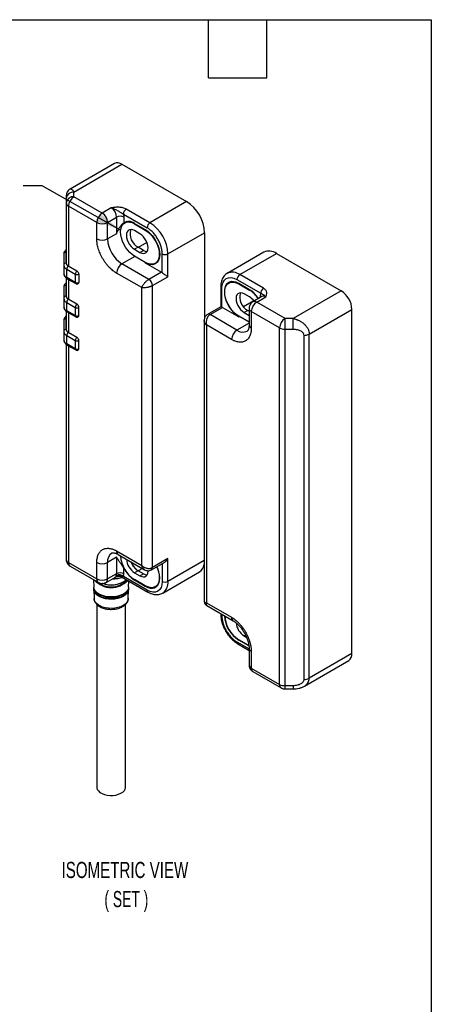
# Model space of a CAD drawing. Header units: millimetres. Extents: x 10 to 410, y 10 to 314.
# Tile 4 of 4: x 329 to 410, y 120 to 314. Entities that reach past the tile are written whole.
import ezdxf

# ---------------------------------------------------------------- set-up
doc = ezdxf.new("R2010")
doc.units = ezdxf.units.MM
doc.header["$LTSCALE"] = 1.5
doc.layers.add('TEXT', color=140, linetype='Continuous', lineweight=25)
doc.styles.add('SLDTEXTSTYLE0', font='TXT', dxfattribs={"width": 0.7})
doc.styles.add('SLDTEXTSTYLE2', font='TXT', dxfattribs={"width": 0.642857})
doc.dimstyles.new('SLDDIMSTYLE0', dxfattribs={"dimtxt": 0.18, "dimasz": 4.953, "dimexe": 0, "dimexo": 0.0625, "dimgap": 0, "dimtad": 0, "dimtih": 1, "dimtoh": 1, "dimdec": 0, "dimrnd": 1e-09, "dimzin": 0, "dimdsep": 46, "dimtxsty": 'Standard', "dimsah": 1, "dimcen": 0.09, "dimadec": 0, "dimazin": 0, "dimtfac": 4.953, "dimtdec": 0, "dimtofl": 0, "dimtmove": 0, "dimatfit": 3, "dimfxl": 0, "dimfrac": 2, "dimtolj": 1, "dimtzin": 0, "dimarcsym": 0})

msp = doc.modelspace()

# ---------------------------------------------------------------- linework, layer by layer
for p, q in [((347.207, 285.994), (338.496, 280.965)), ((339.246, 280.384), (348.706, 285.845)), ((348.706, 285.845), (361.434, 278.498)), ((339.246, 279.468), (339.246, 280.384)), ((344.817, 276.252), (339.246, 279.468)), ((337.746, 279.159), (337.746, 278.244)), ((337.746, 278.244), (337.746, 266.404)), ((338.186, 277.631), (338.186, 265.792)), ((343.757, 274.415), (338.186, 277.631)), ((346.585, 277.273), (344.817, 276.252)), ((361.434, 278.498), (354.222, 274.334)), ((345.878, 274.415), (347.646, 275.436)), ((347.646, 275.436), (347.646, 272.17)), ((348.989, 276.048), (353.656, 273.354)), ((349.06, 275.436), (349.06, 274.33)), ((354.222, 274.334), (349.555, 277.028)), ((343.757, 271.149), (343.757, 274.415)), ((345.878, 271.149), (345.878, 274.415)), ((349.676, 274.579), (349.231, 274.323)), ((349.444, 274.525), (349.282, 274.352)), ((351.181, 274.211), (353.303, 272.987)), ((351.181, 274.13), (351.252, 274.17)), ((351.181, 274.13), (353.303, 272.905)), ((347.646, 272.17), (345.878, 271.149)), ((352.242, 272.17), (351.181, 272.782)), ((353.372, 272.945), (353.303, 272.905)), ((357.757, 268.21), (364.97, 272.374)), ((364.97, 272.374), (364.97, 255.582)), ((351.888, 269.516), (351.181, 269.108)), ((352.949, 268.904), (351.888, 269.516)), ((353.614, 270.471), (351.924, 269.496)), ((337.244, 268.134), (337.244, 265.997)), ((337.744, 266.405), (337.744, 268.543)), ((351.252, 267.72), (348.706, 266.25)), ((351.181, 269.108), (352.242, 268.495)), ((353.303, 266.536), (351.181, 267.76)), ((352.242, 268.495), (352.949, 268.904)), ((356.626, 264.519), (356.626, 268.21)), ((357.757, 263.719), (357.757, 268.21)), ((376.612, 268.54), (369.4, 264.376)), ((371.899, 264.129), (379.112, 268.292)), ((379.112, 268.292), (391.84, 260.945)), ((337.244, 265.997), (337.244, 264.364)), ((339.868, 264.821), (338.184, 265.793)), ((338.186, 265.792), (339.868, 264.821)), ((354.01, 263.189), (348.706, 266.25)), ((353.303, 266.454), (353.374, 266.496)), ((353.303, 266.454), (356.485, 264.617)), ((355.252, 266.343), (355.697, 266.599)), ((355.303, 266.372), (355.535, 266.426)), ((337.83, 265.18), (339.514, 264.208)), ((337.83, 263.547), (337.83, 265.18)), ((339.514, 264.208), (339.514, 262.575)), ((340.221, 264.208), (340.221, 262.575)), ((352.595, 261.556), (347.646, 264.413)), ((356.485, 264.617), (354.01, 263.189)), ((354.717, 261.964), (357.757, 263.719)), ((369.4, 264.376), (369.435, 264.396)), ((376.566, 261.435), (371.899, 264.129)), ((337.744, 259.873), (337.744, 262.01)), ((337.746, 263.453), (337.746, 259.872)), ((339.514, 262.575), (337.83, 263.547)), ((337.934, 263.318), (339.618, 262.346)), ((338.186, 263.173), (338.186, 259.259)), ((354.717, 206.439), (354.717, 261.964)), ((368.13, 261.76), (368.13, 257.787)), ((370.182, 262.741), (369.738, 262.485)), ((369.95, 262.688), (369.788, 262.514)), ((371.334, 263.149), (376.001, 260.455)), ((373.809, 261.149), (371.687, 262.373)), ((371.687, 262.292), (371.758, 262.332)), ((371.687, 262.292), (373.809, 261.067)), ((337.244, 261.602), (337.244, 259.464)), ((352.595, 206.847), (352.595, 261.556)), ((368.364, 257.743), (368.364, 261.434)), ((373.809, 259.72), (372.748, 260.332)), ((373.879, 261.107), (373.809, 261.067)), ((375.93, 259.924), (375.93, 259.615)), ((391.84, 260.945), (382.38, 255.484)), ((337.244, 259.464), (337.244, 257.831)), ((337.83, 258.648), (339.514, 257.676)), ((337.83, 257.015), (337.83, 258.648)), ((339.868, 258.288), (338.184, 259.26)), ((338.186, 259.259), (339.868, 258.288)), ((374.659, 258.944), (372.649, 257.784)), ((376.241, 259.794), (374.473, 258.774)), ((375.223, 258.7), (376.991, 259.72)), ((380.794, 255.484), (375.223, 258.7)), ((337.746, 256.921), (337.746, 253.339)), ((339.514, 256.043), (337.83, 257.015)), ((337.934, 256.786), (339.618, 255.814)), ((338.186, 256.641), (338.186, 252.727)), ((339.514, 257.676), (339.514, 256.043)), ((340.221, 256.043), (340.221, 257.676)), ((368.139, 257.805), (365.531, 256.299)), ((366.031, 256.249), (368.505, 257.678)), ((371.334, 253.188), (366.031, 256.249)), ((368.505, 257.678), (371.687, 255.841)), ((373.455, 257.066), (372.748, 256.658)), ((372.748, 256.658), (373.723, 256.095)), ((373.723, 256.911), (373.455, 257.066)), ((373.723, 257.475), (373.723, 254.209)), ((379.733, 253.646), (374.162, 256.862)), ((374.162, 256.862), (374.162, 253.596)), ((385.562, 252.422), (393.961, 257.271)), ((393.961, 189.498), (393.961, 257.271)), ((337.244, 255.07), (337.244, 252.932)), ((337.744, 253.34), (337.744, 255.478)), ((364.884, 255.109), (364.884, 199.823)), ((365.323, 254.208), (365.323, 199.5)), ((370.273, 251.35), (365.323, 254.208)), ((373.723, 254.567), (371.334, 253.188)), ((373.723, 254.747), (371.687, 255.923)), ((371.758, 255.882), (371.687, 255.841)), ((382.38, 255.484), (380.794, 255.484)), ((380.794, 253.393), (380.794, 255.484)), ((382.38, 253.393), (382.38, 255.484)), ((337.244, 252.932), (337.244, 251.299)), ((337.83, 252.116), (339.514, 251.144)), ((337.83, 250.483), (337.83, 252.116)), ((339.868, 251.756), (338.184, 252.728)), ((338.186, 252.727), (339.868, 251.756)), ((379.733, 183.424), (379.733, 253.646)), ((380.794, 253.393), (382.38, 253.393)), ((380.794, 183.17), (380.794, 253.393)), ((384.501, 252.168), (384.501, 184.395)), ((385.562, 184.649), (385.562, 252.422)), ((337.746, 250.388), (337.746, 208.021)), ((339.514, 249.51), (337.83, 250.483)), ((337.934, 250.254), (339.618, 249.282)), ((339.514, 251.144), (339.514, 249.51)), ((340.221, 249.51), (340.221, 251.144)), ((338.186, 250.108), (338.186, 207.409)), ((347.646, 209.705), (352.595, 206.847)), ((347.646, 208.479), (345.878, 207.459)), ((347.646, 208.479), (347.646, 205.213)), ((347.956, 209.018), (353.156, 206.016)), ((354.51, 205.981), (357.119, 207.487)), ((357.757, 208.194), (354.717, 206.439)), ((357.757, 203.703), (357.757, 208.194)), ((364.884, 207.818), (357.757, 203.703)), ((338.186, 207.409), (343.757, 204.193)), ((338.496, 206.722), (344.067, 203.506)), ((343.757, 204.193), (343.757, 207.459)), ((345.878, 204.193), (345.878, 207.459)), ((349.06, 205.213), (349.06, 206.319)), ((351.888, 205.826), (351.181, 205.418)), ((352.949, 205.214), (351.888, 205.826)), ((352.723, 206.267), (351.924, 205.805)), ((356.626, 207.203), (356.626, 203.703)), ((356.722, 201.414), (363.934, 205.578)), ((343.127, 204.049), (343.165, 202.596)), ((345.567, 203.506), (347.406, 204.568)), ((347.646, 205.213), (345.878, 204.193)), ((347.402, 204.565), (347.737, 204.697)), ((348.058, 204.731), (347.71, 204.686)), ((347.741, 204.696), (348.057, 204.733)), ((348.057, 204.733), (348.307, 204.746)), ((348.601, 204.636), (353.822, 201.622)), ((353.656, 201.988), (348.989, 204.683)), ((350.005, 202.596), (350.037, 203.807)), ((351.181, 205.418), (352.242, 204.805)), ((353.303, 202.846), (351.181, 204.07)), ((351.181, 203.989), (351.252, 204.029)), ((351.181, 203.989), (353.303, 202.764)), ((352.242, 204.805), (352.949, 205.214)), ((343.205, 202.272), (343.177, 202.135)), ((343.177, 202.135), (343.225, 200.316)), ((344.864, 203.329), (344.814, 203.345)), ((349.945, 200.316), (349.993, 202.135)), ((349.976, 202.365), (349.993, 202.134)), ((353.303, 202.764), (353.374, 202.805)), ((355.252, 202.653), (355.697, 202.909)), ((355.303, 202.682), (355.535, 202.736)), ((343.225, 200.316), (343.225, 200.355)), ((356.722, 201.414), (356.687, 201.394)), ((343.735, 199.194), (343.735, 163.201)), ((349.435, 163.201), (349.435, 199.194)), ((365.323, 199.5), (370.273, 196.642)), ((365.384, 198.957), (370.584, 195.955)), ((368.13, 197.372), (368.13, 197.254)), ((368.364, 197.237), (368.364, 196.927)), ((373.681, 191.082), (371.687, 192.232)), ((371.758, 192.192), (371.687, 192.151)), ((373.691, 190.994), (371.687, 192.151)), ((373.032, 193.131), (372.748, 192.967)), ((372.748, 192.967), (373.235, 192.686)), ((371.334, 191.783), (373.723, 190.404)), ((371.5, 191.417), (373.723, 190.133)), ((373.723, 190.518), (373.723, 187.252)), ((374.162, 189.906), (374.162, 186.64)), ((384.63, 183.096), (393.34, 188.124)), ((393.961, 189.498), (385.562, 184.649)), ((374.162, 186.64), (379.733, 183.424)), ((374.473, 185.953), (380.044, 182.737)), ((382.38, 183.17), (380.794, 183.17)), ((380.794, 182.536), (380.794, 183.17)), ((380.794, 182.536), (382.38, 182.536)), ((382.38, 183.17), (382.38, 182.536))]:
    msp.add_line(p, q)
at = {"flags": 128}
for points in [[(351.181, 267.76), (350.702, 268.085), (350.238, 268.497), (349.802, 268.983), (349.409, 269.529), (349.069, 270.118), (348.793, 270.731), (348.59, 271.352), (348.465, 271.96), (348.424, 272.537), (348.465, 273.066), (348.59, 273.53), (348.793, 273.916), (349.069, 274.212), (349.409, 274.408), (349.802, 274.499), (350.238, 274.482), (350.702, 274.358), (351.181, 274.13)], [(351.181, 272.782), (350.827, 272.941), (350.491, 272.999), (350.189, 272.954), (349.937, 272.809), (349.748, 272.57), (349.63, 272.249), (349.59, 271.863), (349.63, 271.432), (349.748, 270.975), (349.937, 270.518), (350.189, 270.081), (350.491, 269.688), (350.827, 269.358), (351.181, 269.108)], [(352.242, 268.495), (352.596, 268.337), (352.932, 268.279), (353.234, 268.324), (353.486, 268.469), (353.675, 268.708), (353.793, 269.028), (353.833, 269.414), (353.793, 269.846), (353.675, 270.302), (353.486, 270.76), (353.234, 271.196), (352.932, 271.589), (352.596, 271.919), (352.242, 272.17)], [(353.303, 272.987), (353.794, 272.653), (354.27, 272.231), (354.717, 271.733), (355.121, 271.173), (355.469, 270.569), (355.752, 269.939), (355.96, 269.303), (356.088, 268.68), (356.131, 268.088), (356.088, 267.545), (355.96, 267.069), (355.752, 266.673), (355.469, 266.37), (355.121, 266.169), (354.717, 266.075), (354.27, 266.093), (353.794, 266.22), (353.303, 266.454)], [(353.303, 272.905), (353.781, 272.58), (354.246, 272.168), (354.681, 271.682), (355.075, 271.137), (355.415, 270.548), (355.691, 269.934), (355.894, 269.314), (356.018, 268.706), (356.06, 268.128), (356.018, 267.6), (355.894, 267.135), (355.691, 266.749), (355.415, 266.454), (355.075, 266.258), (354.681, 266.167), (354.246, 266.183), (353.781, 266.308), (353.303, 266.536)], [(371.687, 262.373), (371.196, 262.607), (370.72, 262.735), (370.273, 262.752), (369.869, 262.659), (369.521, 262.457), (369.238, 262.154), (369.03, 261.759), (368.902, 261.282), (368.859, 260.74), (368.902, 260.148), (369.03, 259.524), (369.238, 258.888), (369.521, 258.258), (369.869, 257.655), (370.273, 257.095), (370.72, 256.596), (371.196, 256.174), (371.687, 255.841)], [(371.687, 255.923), (371.208, 256.247), (370.744, 256.659), (370.309, 257.145), (369.915, 257.691), (369.575, 258.28), (369.299, 258.894), (369.096, 259.514), (368.972, 260.122), (368.93, 260.699), (368.972, 261.228), (369.096, 261.692), (369.299, 262.078), (369.575, 262.374), (369.915, 262.57), (370.309, 262.661), (370.744, 262.644), (371.208, 262.52), (371.687, 262.292)], [(372.748, 260.332), (372.394, 260.49), (372.058, 260.549), (371.756, 260.504), (371.504, 260.358), (371.315, 260.119), (371.197, 259.799), (371.157, 259.413), (371.197, 258.981), (371.315, 258.525), (371.504, 258.067), (371.756, 257.631), (372.058, 257.238), (372.394, 256.908), (372.748, 256.658)], [(376.145, 259.739), (376.054, 259.837), (375.93, 259.924)], [(352.242, 204.805), (352.596, 204.647), (352.932, 204.589), (353.234, 204.633), (353.486, 204.779), (353.675, 205.018), (353.793, 205.338), (353.833, 205.724), (353.831, 205.814)], [(353.303, 202.764), (353.794, 202.53), (354.27, 202.403), (354.717, 202.385), (355.121, 202.479), (355.469, 202.68), (355.752, 202.983), (355.96, 203.379), (356.088, 203.855), (356.131, 204.397), (356.088, 204.989), (355.96, 205.613), (355.752, 206.249), (355.599, 206.61)], [(355.549, 206.581), (355.691, 206.244), (355.894, 205.623), (356.018, 205.015), (356.06, 204.438), (356.018, 203.909), (355.894, 203.445), (355.691, 203.059), (355.415, 202.764), (355.075, 202.567), (354.681, 202.476), (354.246, 202.493), (353.781, 202.618), (353.303, 202.846)], [(350.005, 202.596), (349.998, 202.498), (349.9, 202.138), (349.688, 201.795), (349.37, 201.48), (348.958, 201.204), (348.465, 200.977), (347.908, 200.805), (347.306, 200.696), (346.679, 200.652), (346.049, 200.676), (345.437, 200.766), (344.865, 200.92), (344.351, 201.131), (343.913, 201.394), (343.566, 201.698), (343.322, 202.034), (343.189, 202.39), (343.165, 202.596)], [(343.177, 202.135), (343.184, 202.292), (343.194, 202.365)], [(349.993, 202.134), (349.986, 202.037), (349.888, 201.678), (349.677, 201.336), (349.36, 201.022), (348.95, 200.747), (348.458, 200.521), (347.903, 200.35), (347.303, 200.241), (346.679, 200.198), (346.051, 200.221), (345.441, 200.311), (344.871, 200.464), (344.359, 200.675), (343.922, 200.936), (343.577, 201.24), (343.334, 201.574), (343.201, 201.929), (343.177, 202.135)], [(349.928, 202.199), (349.922, 202.117), (349.825, 201.766), (349.618, 201.43), (349.308, 201.122), (348.905, 200.852), (348.423, 200.63), (347.878, 200.463), (347.289, 200.356), (346.677, 200.313), (346.061, 200.336), (345.463, 200.424), (344.903, 200.574), (344.401, 200.781), (343.973, 201.038), (343.634, 201.335), (343.395, 201.664), (343.265, 202.012), (343.242, 202.209)], [(349.945, 200.316), (349.939, 200.219), (349.841, 199.866), (349.633, 199.529), (349.321, 199.219), (348.916, 198.948), (348.432, 198.725), (347.885, 198.556), (347.293, 198.449), (346.677, 198.406), (346.058, 198.429), (345.458, 198.518), (344.895, 198.668), (344.39, 198.876), (343.96, 199.134), (343.619, 199.433), (343.379, 199.763), (343.249, 200.113), (343.225, 200.316)], [(343.735, 163.201), (343.743, 163.077), (343.845, 162.749), (344.059, 162.44), (344.376, 162.162), (344.784, 161.926), (345.266, 161.743), (345.801, 161.62), (346.369, 161.561), (346.945, 161.569), (347.507, 161.645), (348.031, 161.784), (348.496, 161.981), (348.882, 162.228), (349.175, 162.515), (349.361, 162.83), (349.434, 163.16), (349.435, 163.201)]]:
    msp.add_lwpolyline(points, dxfattribs=at)
for centre, radius, start, end in [((347.828, 284.619), 1.509, 54.38242, 114.30712), ((339.121, 279.006), 1.384, 84.81742, 173.64866), ((339.121, 278.091), 1.384, 84.81742, 173.64866), ((340.488, 277.527), 2.305, 122.60548, 177.39452), ((338.497, 278.319), 0.754, 185.6948, 245.62534), ((345.343, 275.331), 2.305, 2.60548, 57.39452), ((357.349, 272.056), 7.628, 2.38686, 57.61314), ((346.059, 274.31), 2.305, 122.60548, 177.39452), ((343.575, 274.31), 2.305, 2.60548, 57.39452), ((348.353, 274.071), 1.537, 62.60967, 117.39033), ((350.217, 275.992), 1.229, 122.60548, 177.39452), ((344.817, 276.462), 2.306, 242.60967, 297.39033), ((350.03, 272.657), 1.934, 53.47291, 120.11565), ((354.884, 273.298), 1.229, 122.60548, 177.39452), ((350.136, 267.892), 7.628, 2.38686, 57.61314), ((353.267, 272.11), 2.938, 162.39611, 242.0063), ((344.817, 273.196), 2.306, 242.60967, 297.39033), ((351.993, 271.414), 6.121, 182.4764, 237.5236), ((337.703, 268.083), 0.461, 84.81742, 173.64866), ((353.689, 270.056), 1.369, 237.29625, 268.94183), ((357.192, 269.302), 1.23, 242.60967, 297.39033), ((377.65, 266.274), 2.492, 54.08226, 114.60729), ((337.703, 265.946), 0.461, 84.81742, 173.64866), ((338.245, 266.097), 1.006, 185.6948, 245.62534), ((338.497, 266.479), 0.754, 185.6948, 245.62534), ((338.598, 265.145), 0.768, 122.60548, 177.39452), ((349.949, 264.308), 2.305, 122.60548, 177.39452), ((338.245, 264.463), 1.006, 185.6948, 245.62534), ((340.282, 264.173), 0.768, 122.60548, 177.39452), ((339.868, 264.891), 0.769, 242.60967, 297.39033), ((339.453, 264.173), 0.768, 2.60548, 57.39452), ((355.938, 263.679), 1.086, 50.6955, 59.78765), ((370.425, 262.025), 2.57, 54.96853, 112.65619), ((372.562, 263.093), 1.229, 122.60548, 177.39452), ((337.703, 261.551), 0.461, 84.81742, 173.64866), ((338.075, 263.52), 0.246, 173.70115, 234.98667), ((339.759, 262.548), 0.246, 173.69586, 235.04455), ((339.868, 263.257), 0.769, 242.60967, 297.39033), ((339.983, 262.545), 0.24, 304.00161, 7.26132), ((339.983, 262.545), 0.24, 304.05635, 7.25583), ((353.182, 261.894), 1.537, 2.60548, 57.39452), ((368.53, 261.8), 0.402, 185.71362, 245.6237), ((337.703, 259.413), 0.461, 84.81742, 173.64866), ((338.497, 259.946), 0.754, 185.6948, 245.62534), ((374.834, 259.66), 2.938, 162.39611, 242.0063), ((370.806, 256.325), 5.682, 32.89863, 58.10065), ((370.961, 256.446), 5.428, 32.74851, 58.35809), ((377.229, 260.399), 1.229, 122.60548, 177.39452), ((376.551, 259.107), 0.754, 54.38242, 114.30712), ((389.356, 257.061), 4.61, 2.60548, 57.39452), ((338.245, 259.564), 1.006, 185.6948, 245.62534), ((338.598, 258.613), 0.768, 122.60548, 177.39452), ((340.282, 257.641), 0.768, 122.60548, 177.39452), ((339.453, 257.641), 0.768, 2.60548, 57.39452), ((372.212, 257.112), 3.057, 35.79281, 58.5236), ((376.465, 256.758), 2.305, 122.60548, 177.39452), ((374.783, 258.086), 0.755, 54.38566, 114.26999), ((338.245, 257.931), 1.006, 185.6948, 245.62534), ((338.075, 256.988), 0.246, 173.70115, 234.98667), ((339.759, 256.016), 0.246, 173.69586, 235.04455), ((339.868, 258.358), 0.769, 242.60967, 297.39033), ((339.868, 256.725), 0.769, 242.60967, 297.39033), ((339.983, 256.012), 0.24, 304.00161, 7.26132), ((339.983, 256.012), 0.24, 304.05635, 7.25583), ((365.74, 255.868), 0.479, 52.74251, 115.99727), ((368.1, 256.983), 0.804, 59.71234, 70.82295), ((374.474, 257.55), 0.755, 185.78978, 245.61706), ((337.703, 255.019), 0.461, 84.81742, 173.64866), ((374.474, 254.283), 0.754, 185.6948, 245.62534), ((382.036, 253.542), 2.305, 122.60548, 177.39452), ((337.703, 252.881), 0.461, 84.81742, 173.64866), ((338.245, 253.032), 1.006, 185.6948, 245.62534), ((338.497, 253.414), 0.754, 185.6948, 245.62534), ((338.598, 252.081), 0.768, 122.60548, 177.39452), ((372.576, 251.246), 2.305, 122.60548, 177.39452), ((372.505, 254.82), 2.009, 234.34106, 294.34848), ((380.751, 255.557), 2.164, 241.95976, 271.1441), ((384.544, 254.332), 2.164, 268.8559, 298.04024), ((338.245, 251.399), 1.006, 185.6948, 245.62534), ((338.075, 250.456), 0.246, 173.70115, 234.98667), ((340.282, 251.109), 0.768, 122.60548, 177.39452), ((339.868, 251.826), 0.769, 242.60967, 297.39033), ((339.453, 251.109), 0.768, 2.60548, 57.39452), ((339.759, 249.483), 0.246, 173.69586, 235.04455), ((339.868, 250.193), 0.769, 242.60967, 297.39033), ((339.983, 249.48), 0.24, 304.00161, 7.26132), ((339.983, 249.48), 0.24, 304.05635, 7.25583), ((348.359, 209.614), 0.719, 172.74417, 235.94365), ((338.497, 208.096), 0.754, 185.6948, 245.62534), ((347.825, 207.682), 1.959, 124.87921, 186.52372), ((354.405, 209.121), 5.992, 183.57145, 237.45158), ((353.036, 208.33), 3.453, 184.25903, 237.51497), ((353.815, 208.777), 3.559, 199.85772, 237.21993), ((353.737, 208.723), 3.436, 200.04848, 237.45929), ((338.899, 207.318), 0.719, 172.74417, 235.94365), ((344.817, 209.506), 2.306, 242.60967, 297.39033), ((354.309, 208.966), 5.879, 206.76354, 237.85822), ((354.227, 206.385), 0.493, 305.01664, 6.29854), ((362.79, 207.365), 2.122, 302.63564, 350.71615), ((346.589, 206.967), 4.459, 222.69833, 316.88168), ((346.564, 207.109), 4.475, 227.49462, 315.46108), ((344.491, 204.112), 0.739, 173.69138, 235.09351), ((344.817, 206.24), 2.306, 242.60967, 297.39033), ((346.557, 207.92), 4.923, 248.7217, 306.51575), ((346.575, 207.924), 4.901, 250.33214, 308.01787), ((345.143, 204.112), 0.739, 304.97602, 6.30226), ((346.63, 212.797), 8.563, 271.35808, 284.73942), ((347.144, 205.019), 0.522, 297.72524, 323.51993), ((348.125, 203.834), 1.04, 46.82403, 122.66485), ((346.519, 205.201), 1.127, 344.21461, 0.60821), ((348.139, 203.762), 1.253, 47.27234, 115.30937), ((348.353, 203.849), 1.537, 62.60967, 117.39033), ((353.689, 206.365), 1.369, 237.29625, 268.94183), ((357.192, 204.795), 1.23, 242.60967, 297.39033), ((355.319, 203.428), 2.454, 304.86125, 6.45093), ((354.057, 201.949), 0.403, 174.40617, 233.99781), ((346.585, 205.277), 4.701, 232.12433, 307.87567), ((368.53, 197.294), 0.402, 185.6948, 245.62534), ((374.993, 197.33), 6.145, 183.54412, 237.45332), ((374.911, 197.283), 5.992, 183.57145, 237.45158), ((370.985, 196.551), 0.718, 172.69961, 236.38906), ((374.612, 195.888), 3.465, 185.70051, 237.45263), ((371.714, 191.735), 0.384, 172.74417, 235.94365), ((374.439, 190.569), 0.718, 183.76596, 247.29006), ((392.491, 189.335), 1.479, 305.01333, 6.29885), ((374.474, 187.327), 0.754, 185.6948, 245.62534), ((374.876, 186.549), 0.719, 172.74417, 235.94365), ((384.544, 186.559), 2.164, 268.8559, 298.04024), ((380.468, 183.343), 0.739, 173.69138, 235.09351), ((380.751, 185.334), 2.164, 241.95976, 271.1441)]:
    msp.add_arc(centre, radius, start, end)
for points, knots in [([(338.496, 280.965), (338.39, 280.893), (338.173, 280.745), (337.934, 280.424), (337.775, 280.057), (337.756, 279.795), (337.746, 279.666)], [0, 0, 0, 0, 0.2456751, 0.5000112, 0.7543415, 1, 1, 1, 1]), ([(337.746, 279.666), (337.746, 279.666), (337.746, 279.621), (337.746, 279.448), (337.746, 279.319), (337.746, 279.159)], [0, 0, 0, 0, 0.5, 0.5, 1, 1, 1, 1]), ([(338.496, 280.965), (338.52, 280.976), (338.57, 280.999), (338.655, 280.996), (338.751, 280.964), (338.871, 280.883), (339.035, 280.718), (339.168, 280.507), (339.246, 280.384)], [0, 0, 0, 0, 0.11644363, 0.24083362, 0.37314737, 0.51344908, 0.71589548, 1, 1, 1, 1]), ([(349.555, 277.028), (349.369, 277.135), (349.145, 277.22), (348.782, 277.309), (348.658, 277.332), (348.402, 277.367), (348.27, 277.378), (347.88, 277.395), (347.619, 277.386), (347.098, 277.341), (346.841, 277.307), (346.585, 277.273)], [0, 0, 0, 0, 0.25, 0.25, 0.375, 0.375, 0.5, 0.5, 0.75, 0.75, 1, 1, 1, 1]), ([(346.585, 277.273), (346.734, 277.237), (346.884, 277.188), (347.168, 277.074), (347.304, 277.01), (347.556, 276.883), (347.673, 276.82), (347.889, 276.701), (347.99, 276.646), (348.275, 276.489), (348.444, 276.398), (348.746, 276.223), (348.879, 276.137), (348.989, 276.048)], [0, 0, 0, 0, 0.125, 0.125, 0.25, 0.25, 0.375, 0.375, 0.5, 0.5, 0.75, 0.75, 1, 1, 1, 1]), ([(348.989, 276.048), (348.998, 276.006), (349.016, 275.921), (349.035, 275.796), (349.05, 275.673), (349.058, 275.553), (349.059, 275.475), (349.06, 275.436)], [0, 0, 0, 0, 0.2006485, 0.4003246, 0.5996754, 0.7993515, 1, 1, 1, 1]), ([(347.646, 272.17), (347.686, 272.286), (347.731, 272.403), (347.825, 272.628), (347.875, 272.738), (348.033, 273.058), (348.149, 273.261), (348.4, 273.64), (348.533, 273.814), (348.802, 274.115), (348.939, 274.242), (349.06, 274.33)], [0, 0, 0, 0, 0.125, 0.125, 0.25, 0.25, 0.5, 0.5, 0.75, 0.75, 1, 1, 1, 1]), ([(356.626, 268.21), (356.625, 268.265), (356.624, 268.374), (356.614, 268.541), (356.598, 268.71), (356.575, 268.882), (356.546, 269.057), (356.51, 269.233), (356.467, 269.412), (356.4, 269.661), (356.298, 269.98), (356.145, 270.37), (355.965, 270.758), (355.76, 271.139), (355.532, 271.508), (355.286, 271.858), (355.025, 272.185), (354.757, 272.48), (354.486, 272.744), (354.214, 272.977), (353.937, 273.184), (353.75, 273.297), (353.656, 273.354)], [0, 0, 0, 0, 0.0302326, 0.0602664, 0.0901677, 0.1200038, 0.1498424, 0.1797512, 0.2097973, 0.2400471, 0.3043193, 0.3686713, 0.4343111, 0.5000324, 0.5656722, 0.6313935, 0.6956657, 0.7600177, 0.8202685, 0.8799891, 0.9397197, 1, 1, 1, 1]), ([(347.646, 264.413), (347.598, 264.441), (347.503, 264.497), (347.361, 264.588), (347.22, 264.685), (347.078, 264.787), (346.861, 264.955), (346.569, 265.202), (346.207, 265.554), (345.854, 265.944), (345.396, 266.516), (344.876, 267.305), (344.454, 268.149), (344.187, 268.831), (344.026, 269.332), (343.902, 269.822), (343.826, 270.238), (343.783, 270.587), (343.761, 270.873), (343.758, 271.057), (343.757, 271.149)], [0, 0, 0, 0, 0.0233344, 0.0466269, 0.0699085, 0.0932108, 0.1165649, 0.1782981, 0.240092, 0.3043994, 0.3687677, 0.5000056, 0.6312435, 0.6955509, 0.7599192, 0.8216524, 0.8834464, 0.9223081, 0.961111, 1, 1, 1, 1]), ([(337.746, 269.049), (337.695, 269.009), (337.565, 268.91), (337.406, 268.709), (337.287, 268.451), (337.232, 268.249), (337.247, 268.144), (337.248, 268.135)], [0, 0, 0, 0, 0.173875, 0.4356644, 0.7012658, 0.9750154, 1, 1, 1, 1]), ([(337.248, 264.361), (337.255, 264.266), (337.269, 264.068), (337.403, 263.79), (337.608, 263.549), (337.793, 263.393), (337.917, 263.332), (337.938, 263.322)], [0, 0, 0, 0, 0.2221706, 0.4612219, 0.7079383, 0.9507412, 1, 1, 1, 1]), ([(356.626, 264.519), (356.721, 264.442), (356.832, 264.361), (357.052, 264.205), (357.16, 264.131), (357.36, 263.994), (357.453, 263.931), (357.619, 263.817), (357.694, 263.764), (357.757, 263.719)], [0, 0, 0, 0, 0.25, 0.25, 0.5, 0.5, 0.75, 0.75, 1, 1, 1, 1]), ([(369.45, 264.394), (369.41, 264.375), (369.226, 264.289), (368.955, 264.054), (368.65, 263.7), (368.418, 263.284), (368.249, 262.817), (368.156, 262.305), (368.119, 261.948), (368.13, 261.76), (368.13, 261.76)], [0, 0, 0, 0, 0.0452911, 0.2058853, 0.3588513, 0.5157626, 0.6763291, 0.8385139, 0.9998736, 1, 1, 1, 1]), ([(337.746, 262.516), (337.695, 262.477), (337.565, 262.377), (337.406, 262.177), (337.287, 261.919), (337.232, 261.717), (337.247, 261.612), (337.248, 261.603)], [0, 0, 0, 0, 0.17387503, 0.43566445, 0.70126584, 0.97501544, 1, 1, 1, 1]), ([(339.619, 262.348), (339.671, 262.324), (339.778, 262.274), (339.959, 262.275), (340.065, 262.323), (340.117, 262.346)], [0, 0, 0, 0, 0.3309197, 0.6731035, 1, 1, 1, 1]), ([(352.595, 261.556), (352.606, 261.584), (352.626, 261.639), (352.663, 261.723), (352.701, 261.8), (352.739, 261.871), (352.776, 261.934), (352.849, 262.054), (352.968, 262.229), (353.145, 262.448), (353.323, 262.641), (353.498, 262.811), (353.674, 262.96), (353.846, 263.089), (353.956, 263.156), (354.01, 263.189)], [0, 0, 0, 0, 0.0545294, 0.1043212, 0.1493751, 0.189691, 0.2252691, 0.2561098, 0.3890267, 0.5084539, 0.6123699, 0.7132806, 0.8113793, 0.9068764, 1, 1, 1, 1]), ([(354.717, 261.964), (354.69, 261.949), (354.636, 261.918), (354.547, 261.874), (354.452, 261.831), (354.351, 261.789), (354.245, 261.749), (354.134, 261.712), (354.019, 261.677), (353.901, 261.645), (353.779, 261.616), (353.6, 261.578), (353.354, 261.54), (353.111, 261.523), (352.915, 261.522), (352.755, 261.53), (352.652, 261.546), (352.595, 261.556)], [0, 0, 0, 0, 0.0463011, 0.0931673, 0.1406289, 0.188715, 0.2374534, 0.2868711, 0.3369937, 0.3878459, 0.4394514, 0.4918328, 0.6156242, 0.7542845, 0.8180002, 0.8999089, 1, 1, 1, 1]), ([(376.001, 260.455), (375.992, 260.423), (375.974, 260.358), (375.955, 260.256), (375.94, 260.15), (375.932, 260.039), (375.931, 259.962), (375.93, 259.924)], [0, 0, 0, 0, 0.2006485, 0.4003246, 0.5996754, 0.7993515, 1, 1, 1, 1]), ([(376.001, 260.455), (376.11, 260.417), (376.201, 260.373), (376.349, 260.289), (376.405, 260.25), (376.49, 260.193), (376.518, 260.174), (376.583, 260.13), (376.62, 260.105), (376.706, 260.037), (376.756, 259.993), (376.868, 259.878), (376.929, 259.806), (376.991, 259.72)], [0, 0, 0, 0, 0.25, 0.25, 0.5, 0.5, 0.625, 0.625, 0.75, 0.75, 0.875, 0.875, 1, 1, 1, 1]), ([(376.277, 259.823), (376.277, 259.824), (376.282, 259.833), (376.266, 259.807), (376.247, 259.8), (376.241, 259.797)], [0, 0, 0, 0, 0.0375054, 0.7027071, 1, 1, 1, 1]), ([(376.991, 259.72), (377.05, 259.868), (377.109, 260.016), (377.186, 260.317), (377.203, 260.467), (377.173, 260.693), (377.153, 260.769), (377.094, 260.917), (377.054, 260.989), (376.9, 261.198), (376.752, 261.327), (376.566, 261.435)], [0, 0, 0, 0, 0.25, 0.25, 0.5, 0.5, 0.625, 0.625, 0.75, 0.75, 1, 1, 1, 1]), ([(374.476, 258.77), (374.455, 258.759), (374.34, 258.703), (374.155, 258.54), (373.936, 258.276), (373.787, 257.946), (373.716, 257.668), (373.73, 257.509), (373.733, 257.474)], [0, 0, 0, 0, 0.0435055, 0.2444543, 0.4641359, 0.6954628, 0.9345011, 1, 1, 1, 1]), ([(337.746, 255.984), (337.695, 255.944), (337.565, 255.845), (337.406, 255.644), (337.287, 255.387), (337.232, 255.185), (337.247, 255.079), (337.248, 255.071)], [0, 0, 0, 0, 0.173875, 0.4356644, 0.7012658, 0.9750154, 1, 1, 1, 1]), ([(337.248, 257.829), (337.255, 257.734), (337.269, 257.536), (337.403, 257.258), (337.608, 257.017), (337.793, 256.86), (337.917, 256.8), (337.938, 256.79)], [0, 0, 0, 0, 0.2221706, 0.4612219, 0.7079383, 0.9507412, 1, 1, 1, 1]), ([(365.531, 256.299), (365.435, 256.232), (365.237, 256.095), (365.03, 255.794), (364.904, 255.452), (364.891, 255.222), (364.884, 255.109)], [0, 0, 0, 0, 0.2432468, 0.50161, 0.7555011, 1, 1, 1, 1]), ([(366.031, 256.249), (366.004, 256.233), (365.952, 256.201), (365.875, 256.142), (365.801, 256.076), (365.729, 256.001), (365.66, 255.918), (365.595, 255.828), (365.534, 255.73), (365.478, 255.626), (365.427, 255.515), (365.364, 255.348), (365.3, 255.11), (365.267, 254.854), (365.265, 254.628), (365.278, 254.426), (365.307, 254.285), (365.323, 254.208)], [0, 0, 0, 0, 0.0463009, 0.0931667, 0.1406276, 0.1887127, 0.2374499, 0.286866, 0.3369869, 0.3878371, 0.4394403, 0.4918191, 0.6111948, 0.7440952, 0.8104641, 0.8957696, 1, 1, 1, 1]), ([(368.364, 257.743), (368.313, 257.76), (368.212, 257.793), (368.144, 257.81), (368.145, 257.799), (368.146, 257.795)], [0, 0, 0, 0, 0.4012404, 0.7999646, 1, 1, 1, 1]), ([(339.619, 255.816), (339.671, 255.792), (339.778, 255.742), (339.959, 255.743), (340.065, 255.79), (340.117, 255.814)], [0, 0, 0, 0, 0.3309197, 0.6731035, 1, 1, 1, 1]), ([(365.323, 254.208), (365.296, 254.236), (365.243, 254.288), (365.175, 254.368), (365.119, 254.442), (365.073, 254.51), (365.037, 254.57), (364.986, 254.665), (364.933, 254.795), (364.891, 254.957), (364.886, 255.06), (364.884, 255.109)], [0, 0, 0, 0, 0.1029266, 0.1969111, 0.281953, 0.358052, 0.4252083, 0.4834226, 0.668596, 0.8407597, 1, 1, 1, 1]), ([(373.72, 254.211), (373.721, 254.187), (373.726, 254.044), (373.704, 253.819), (373.657, 253.548), (373.588, 253.333), (373.51, 253.173), (373.431, 253.066), (373.379, 253.015), (373.343, 252.998), (373.331, 252.993)], [0, 0, 0, 0, 0.0272812, 0.1659456, 0.3048804, 0.4453955, 0.5898897, 0.7439869, 0.9200596, 1, 1, 1, 1]), ([(382.38, 255.484), (382.444, 255.47), (382.569, 255.445), (382.749, 255.397), (382.915, 255.346), (383.068, 255.293), (383.208, 255.24), (383.334, 255.187), (383.447, 255.137), (383.729, 255.001), (384.143, 254.754), (384.651, 254.336), (385.057, 253.874), (385.306, 253.457), (385.44, 253.128), (385.51, 252.889), (385.554, 252.653), (385.559, 252.498), (385.562, 252.422)], [0, 0, 0, 0, 0.0408027, 0.0789552, 0.1144575, 0.1473097, 0.1775121, 0.2050649, 0.2299685, 0.2522235, 0.3931794, 0.517803, 0.6491698, 0.772143, 0.8300365, 0.8872322, 0.9438466, 1, 1, 1, 1]), ([(374.162, 253.596), (374.162, 253.542), (374.161, 253.433), (374.153, 253.273), (374.14, 253.117), (374.122, 252.965), (374.085, 252.734), (374.017, 252.437), (373.893, 252.09), (373.732, 251.775), (373.465, 251.401), (373.043, 251.044), (372.523, 250.857), (372.065, 250.812), (371.712, 250.831), (371.35, 250.897), (371.027, 250.995), (370.747, 251.108), (370.51, 251.218), (370.352, 251.306), (370.273, 251.35)], [0, 0, 0, 0, 0.0233344, 0.0466269, 0.0699085, 0.0932108, 0.1165649, 0.1782981, 0.240092, 0.3043994, 0.3687677, 0.5000056, 0.6312435, 0.6955509, 0.7599192, 0.8216524, 0.8834464, 0.9223081, 0.961111, 1, 1, 1, 1]), ([(382.38, 253.393), (382.657, 253.393), (382.935, 253.361), (383.448, 253.238), (383.683, 253.147), (384.076, 252.921), (384.233, 252.785), (384.446, 252.489), (384.501, 252.328), (384.501, 252.168)], [0, 0, 0, 0, 0.25, 0.25, 0.5, 0.5, 0.75, 0.75, 1, 1, 1, 1]), ([(337.248, 251.296), (337.255, 251.201), (337.269, 251.004), (337.403, 250.725), (337.608, 250.484), (337.793, 250.328), (337.917, 250.267), (337.938, 250.257)], [0, 0, 0, 0, 0.2221706, 0.4612219, 0.7079383, 0.9507412, 1, 1, 1, 1]), ([(339.619, 249.284), (339.671, 249.259), (339.778, 249.209), (339.959, 249.21), (340.065, 249.258), (340.117, 249.282)], [0, 0, 0, 0, 0.3309197, 0.6731035, 1, 1, 1, 1]), ([(343.757, 207.459), (343.757, 207.513), (343.758, 207.622), (343.766, 207.782), (343.779, 207.938), (343.797, 208.09), (343.834, 208.321), (343.902, 208.618), (344.026, 208.965), (344.187, 209.28), (344.454, 209.654), (344.876, 210.011), (345.396, 210.198), (345.854, 210.243), (346.207, 210.225), (346.569, 210.158), (346.891, 210.06), (347.172, 209.947), (347.408, 209.837), (347.567, 209.749), (347.646, 209.705)], [0, 0, 0, 0, 0.0233344, 0.0466269, 0.0699085, 0.0932108, 0.1165649, 0.1782981, 0.240092, 0.3043994, 0.3687677, 0.5000056, 0.6312435, 0.6955509, 0.7599192, 0.8216524, 0.8834464, 0.9223081, 0.961111, 1, 1, 1, 1]), ([(337.751, 208.018), (337.75, 207.997), (337.741, 207.87), (337.789, 207.629), (337.909, 207.308), (338.121, 207.013), (338.326, 206.813), (338.469, 206.745), (338.5, 206.731)], [0, 0, 0, 0, 0.04182682, 0.24332533, 0.46360881, 0.69557142, 0.93526835, 1, 1, 1, 1]), ([(346.709, 209.287), (346.728, 209.299), (346.77, 209.324), (346.877, 209.347), (347.048, 209.349), (347.274, 209.313), (347.55, 209.221), (347.784, 209.121), (347.927, 209.032), (347.958, 209.013)], [0, 0, 0, 0, 0.1551244, 0.3343657, 0.4952147, 0.650858, 0.8048155, 0.9583536, 1, 1, 1, 1]), ([(349.06, 206.319), (348.938, 206.549), (348.804, 206.76), (348.534, 207.165), (348.402, 207.352), (348.153, 207.706), (348.035, 207.874), (347.822, 208.19), (347.727, 208.339), (347.646, 208.479)], [0, 0, 0, 0, 0.25, 0.25, 0.5, 0.5, 0.75, 0.75, 1, 1, 1, 1]), ([(357.113, 207.497), (357.18, 207.537), (357.384, 207.657), (357.595, 207.92), (357.722, 208.129), (357.756, 208.192), (357.757, 208.194)], [0, 0, 0, 0, 0.2569357, 0.7808083, 0.9936372, 1, 1, 1, 1]), ([(352.595, 206.847), (352.626, 206.819), (352.683, 206.766), (352.774, 206.695), (352.86, 206.634), (352.94, 206.582), (353.013, 206.54), (353.154, 206.465), (353.365, 206.376), (353.644, 206.301), (353.899, 206.269), (354.134, 206.268), (354.351, 206.298), (354.549, 206.353), (354.661, 206.411), (354.717, 206.439)], [0, 0, 0, 0, 0.0545294, 0.1043212, 0.1493751, 0.189691, 0.2252691, 0.2561098, 0.3890267, 0.5084539, 0.6123699, 0.7132806, 0.8113793, 0.9068764, 1, 1, 1, 1]), ([(353.156, 206.016), (353.131, 206.032), (353.081, 206.063), (353.008, 206.121), (352.935, 206.19), (352.865, 206.271), (352.782, 206.387), (352.678, 206.571), (352.626, 206.746), (352.595, 206.847)], [0, 0, 0, 0, 0.09403097, 0.19272773, 0.29611219, 0.40420338, 0.51701789, 0.71834671, 1, 1, 1, 1]), ([(353.156, 206.016), (353.257, 205.966), (353.464, 205.862), (353.823, 205.801), (354.187, 205.829), (354.404, 205.931), (354.51, 205.981)], [0, 0, 0, 0, 0.2444925, 0.4983778, 0.7567405, 1, 1, 1, 1]), ([(346.872, 204.231), (347.026, 204.235), (347.283, 204.242), (347.702, 204.287), (348.134, 204.352), (348.528, 204.431), (348.749, 204.495), (348.813, 204.514)], [0, 0, 0, 0, 0.2303, 0.3831295, 0.6355377, 0.8958811, 1, 1, 1, 1]), ([(347.564, 204.709), (347.564, 204.717), (347.566, 204.733), (347.571, 204.765), (347.579, 204.803), (347.589, 204.845), (347.599, 204.878), (347.603, 204.895)], [0, 0, 0, 0, 0.2167997, 0.4235734, 0.6218471, 0.8133501, 1, 1, 1, 1]), ([(348.057, 204.733), (348.032, 204.734), (347.976, 204.736), (347.895, 204.732), (347.81, 204.723), (347.734, 204.709), (347.68, 204.698), (347.645, 204.691), (347.613, 204.686), (347.582, 204.685), (347.57, 204.701), (347.564, 204.709)], [0, 0, 0, 0, 0.0962352, 0.2105585, 0.3443221, 0.4992687, 0.6246228, 0.6941808, 0.7498843, 0.8863836, 1, 1, 1, 1]), ([(348.387, 204.73), (348.384, 204.729), (348.308, 204.718), (348.192, 204.721), (348.103, 204.728), (348.058, 204.731)], [0, 0, 0, 0, 0.0187629, 0.5082157, 1, 1, 1, 1]), ([(348.307, 204.75), (348.316, 204.748), (348.334, 204.745), (348.404, 204.726), (348.495, 204.693), (348.562, 204.657), (348.597, 204.638)], [0, 0, 0, 0, 0.2439571, 0.4807466, 0.7299294, 1, 1, 1, 1]), ([(348.836, 204.592), (348.775, 204.593), (348.685, 204.594), (348.621, 204.626), (348.601, 204.637)], [0, 0, 0, 0, 0.6762064, 1, 1, 1, 1]), ([(348.989, 204.683), (348.981, 204.673), (348.963, 204.653), (348.934, 204.631), (348.904, 204.612), (348.871, 204.599), (348.848, 204.594), (348.836, 204.592)], [0, 0, 0, 0, 0.1763354, 0.363576, 0.5627312, 0.7746403, 1, 1, 1, 1]), ([(344.073, 203.514), (344.121, 203.484), (344.236, 203.412), (344.487, 203.331), (344.692, 203.315), (344.817, 203.305)], [0, 0, 0, 0, 0.2176452, 0.5180647, 1, 1, 1, 1]), ([(344.817, 203.305), (344.948, 203.315), (345.136, 203.329), (345.386, 203.411), (345.5, 203.474), (345.565, 203.51)], [0, 0, 0, 0, 0.4996739, 0.7175477, 1, 1, 1, 1]), ([(343.235, 200.366), (343.232, 200.32), (343.22, 200.143), (343.302, 199.846), (343.473, 199.497), (343.723, 199.189), (344.037, 198.919), (344.4, 198.694), (344.789, 198.517), (345.183, 198.386), (345.55, 198.299), (345.906, 198.242), (346.243, 198.209), (346.476, 198.205), (346.585, 198.203)], [0, 0, 0, 0, 0.0366601, 0.1415916, 0.2400956, 0.3407212, 0.4414307, 0.5399637, 0.6343127, 0.721395, 0.8007223, 0.8636336, 0.9362996, 1, 1, 1, 1]), ([(346.585, 198.203), (346.779, 198.208), (347.052, 198.216), (347.446, 198.269), (347.773, 198.331), (348.144, 198.434), (348.506, 198.569), (348.851, 198.741), (349.167, 198.948), (349.444, 199.189), (349.673, 199.466), (349.839, 199.776), (349.932, 200.059), (349.933, 200.235), (349.933, 200.295)], [0, 0, 0, 0, 0.1156239, 0.162663, 0.2401151, 0.3195591, 0.4039207, 0.4910767, 0.5803806, 0.6712999, 0.7633739, 0.8564728, 0.9512932, 1, 1, 1, 1]), ([(353.822, 201.626), (353.941, 201.559), (354.204, 201.413), (354.622, 201.253), (355.069, 201.141), (355.519, 201.098), (355.962, 201.132), (356.355, 201.226), (356.578, 201.346), (356.671, 201.397)], [0, 0, 0, 0, 0.12443056, 0.27523029, 0.42735011, 0.58016122, 0.73349501, 0.88828814, 1, 1, 1, 1]), ([(364.884, 199.823), (364.89, 199.737), (364.903, 199.563), (365.009, 199.318), (365.168, 199.104), (365.313, 199.006), (365.384, 198.957)], [0, 0, 0, 0, 0.24565, 0.4999776, 0.754317, 1, 1, 1, 1]), ([(364.884, 199.823), (364.885, 199.81), (364.886, 199.781), (364.899, 199.741), (364.921, 199.7), (364.954, 199.661), (365, 199.621), (365.068, 199.579), (365.172, 199.535), (365.27, 199.512), (365.323, 199.5)], [0, 0, 0, 0, 0.09083099, 0.18590331, 0.28523687, 0.38884907, 0.49675523, 0.62727176, 0.79502769, 1, 1, 1, 1]), ([(365.323, 199.5), (365.295, 199.382), (365.237, 199.139), (365.302, 198.981), (365.384, 198.957), (365.384, 198.957)], [0, 0, 0, 0, 0.4835495, 0.9998987, 1, 1, 1, 1]), ([(368.13, 197.254), (368.136, 197.071), (368.147, 196.71), (368.237, 196.161), (368.367, 195.632), (368.52, 195.171), (368.685, 194.758), (368.87, 194.355), (369.023, 194.078), (369.106, 193.927)], [0, 0, 0, 0, 0.1703325, 0.335835, 0.4922717, 0.637745, 0.7428723, 0.8597057, 1, 1, 1, 1]), ([(368.364, 196.927), (368.365, 196.873), (368.366, 196.764), (368.376, 196.596), (368.392, 196.427), (368.415, 196.255), (368.444, 196.081), (368.48, 195.904), (368.523, 195.725), (368.59, 195.477), (368.692, 195.157), (368.845, 194.768), (369.024, 194.38), (369.23, 193.998), (369.458, 193.629), (369.704, 193.28), (369.965, 192.952), (370.233, 192.657), (370.504, 192.393), (370.776, 192.161), (371.053, 191.954), (371.24, 191.84), (371.334, 191.783)], [0, 0, 0, 0, 0.0302326, 0.0602664, 0.0901677, 0.1200038, 0.1498424, 0.1797512, 0.2097973, 0.2400471, 0.3043193, 0.3686713, 0.4343111, 0.5000324, 0.5656722, 0.6313935, 0.6956657, 0.7600177, 0.8202685, 0.8799891, 0.9397197, 1, 1, 1, 1]), ([(370.273, 196.642), (370.321, 196.614), (370.416, 196.558), (370.558, 196.467), (370.699, 196.37), (370.84, 196.268), (371.058, 196.1), (371.349, 195.853), (371.712, 195.501), (372.065, 195.111), (372.523, 194.539), (373.043, 193.751), (373.465, 192.906), (373.732, 192.224), (373.893, 191.723), (374.017, 191.233), (374.093, 190.817), (374.136, 190.468), (374.158, 190.183), (374.161, 189.998), (374.162, 189.906)], [0, 0, 0, 0, 0.0233344, 0.0466269, 0.0699085, 0.0932108, 0.1165649, 0.1782981, 0.240092, 0.3043994, 0.3687677, 0.5000056, 0.6312435, 0.6955509, 0.7599192, 0.8216524, 0.8834464, 0.9223081, 0.961111, 1, 1, 1, 1]), ([(370.585, 195.95), (370.666, 195.903), (370.859, 195.79), (371.181, 195.546), (371.528, 195.237), (371.852, 194.9), (372.127, 194.574), (372.367, 194.255), (372.583, 193.941), (372.718, 193.713), (372.785, 193.601)], [0, 0, 0, 0, 0.10978913, 0.26052043, 0.40972295, 0.55233507, 0.68072129, 0.7792662, 0.89179301, 1, 1, 1, 1]), ([(369.106, 193.927), (369.23, 193.725), (369.404, 193.44), (369.692, 193.046), (369.951, 192.724), (370.277, 192.37), (370.634, 192.032), (371.022, 191.724), (371.313, 191.518), (371.477, 191.433), (371.5, 191.421)], [0, 0, 0, 0, 0.19238308, 0.27088552, 0.40046268, 0.53395546, 0.67619203, 0.82357908, 0.97485412, 1, 1, 1, 1]), ([(372.785, 193.601), (372.888, 193.414), (373.033, 193.149), (373.214, 192.748), (373.352, 192.406), (373.487, 192.003), (373.596, 191.594), (373.674, 191.189), (373.717, 190.824), (373.719, 190.614), (373.72, 190.521)], [0, 0, 0, 0, 0.17812423, 0.25099901, 0.37086977, 0.49379749, 0.62370756, 0.75680647, 0.89147279, 1, 1, 1, 1]), ([(373.732, 187.253), (373.734, 187.159), (373.737, 186.933), (373.856, 186.599), (374.059, 186.286), (374.273, 186.071), (374.428, 185.988), (374.477, 185.962)], [0, 0, 0, 0, 0.1804315, 0.4312698, 0.6638916, 0.8941087, 1, 1, 1, 1]), ([(384.501, 184.395), (384.501, 184.235), (384.446, 184.074), (384.233, 183.778), (384.076, 183.642), (383.683, 183.416), (383.448, 183.325), (382.935, 183.202), (382.657, 183.17), (382.38, 183.17)], [0, 0, 0, 0, 0.25, 0.25, 0.5, 0.5, 0.75, 0.75, 1, 1, 1, 1]), ([(384.63, 183.096), (384.63, 183.096), (384.712, 183.137), (384.855, 183.241), (385.111, 183.458), (385.35, 183.771), (385.529, 184.192), (385.551, 184.498), (385.562, 184.649)], [0, 0, 0, 0, 0.0001157, 0.1388469, 0.2730038, 0.5280356, 0.766438, 1, 1, 1, 1]), ([(380.049, 182.745), (380.098, 182.715), (380.213, 182.643), (380.464, 182.562), (380.668, 182.546), (380.794, 182.536)], [0, 0, 0, 0, 0.2176452, 0.5180647, 1, 1, 1, 1]), ([(382.38, 182.536), (382.577, 182.543), (382.971, 182.558), (383.561, 182.669), (384.127, 182.838), (384.462, 183.01), (384.63, 183.096)], [0, 0, 0, 0, 0.2499901, 0.4996128, 0.7492944, 1, 1, 1, 1])]:
    msp.add_open_spline(points, degree=3, knots=knots)
for points in [[(338.184, 265.793), (337.902, 265.955), (337.744, 266.175), (337.744, 266.405)], [(368.364, 261.434), (368.364, 263.327), (369.695, 264.095), (371.334, 263.149)], [(338.184, 259.26), (337.902, 259.423), (337.744, 259.643), (337.744, 259.873)], [(338.184, 252.728), (337.902, 252.89), (337.744, 253.111), (337.744, 253.34)], [(348.989, 204.683), (349.036, 204.841), (349.06, 205.02), (349.06, 205.213)], [(356.626, 203.703), (356.626, 201.811), (355.295, 201.042), (353.656, 201.988)]]:
    msp.add_open_spline(points, degree=3)
at = {"layer": 'TEXT'}
for p, q in [((9.525, 314.325), (409.575, 314.325)), ((365.76, 302.895), (365.76, 314.325)), ((377.19, 302.895), (377.19, 314.325)), ((409.575, 314.325), (409.575, 9.525)), ((365.76, 302.895), (377.19, 302.895))]:
    msp.add_line(p, q, dxfattribs=at)

# ---------------------------------------------------------------- texts
at = {"layer": 'TEXT', "char_height": 3.175, "attachment_point": 2}
for s, insert, style in [('ISOMETRIC VIEW', (349.29, 148.48), 'SLDTEXTSTYLE0'), ('( SET )', (349.572, 142.746), 'SLDTEXTSTYLE2')]:
    msp.add_mtext(s, dxfattribs=dict(at, insert=insert, style=style))

# ---------------------------------------------------------------- leaders
at = {"layer": 'TEXT'}
msp.add_leader([(348.439, 272.867), (333.028, 281.614), (329.283, 281.614)], dimstyle='SLDDIMSTYLE0', dxfattribs=at)

doc.saveas('drawing.dxf')
